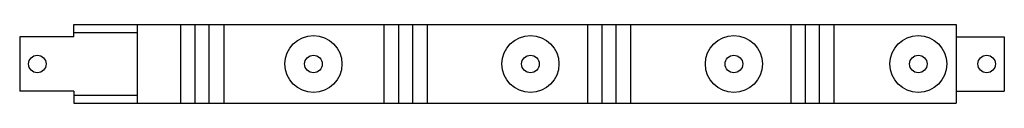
# Model space of a CAD drawing. Header units: millimetres. Extents: x 52 to 415, y 310 to 339.
import ezdxf

# ---------------------------------------------------------------- set-up
doc = ezdxf.new("R2010")
doc.units = ezdxf.units.MM
doc.header["$LTSCALE"] = 42.302047
doc.layers.get('0').update_dxf_attribs({"linetype": 'CONTINUOUS'})

msp = doc.modelspace()

# ---------------------------------------------------------------- linework, layer by layer
at = {"color": 7}
for p, q in [((71.9, 334.48), (71.9, 338.98)), ((71.9, 338.98), (397.2, 338.98)), ((95.2, 338.98), (95.2, 309.98)), ((111.2, 338.98), (111.2, 309.98)), ((116.5, 338.98), (116.5, 309.98)), ((121.8, 309.98), (121.8, 338.98)), ((127.1, 338.98), (127.1, 309.98)), ((186.2, 338.98), (186.2, 309.98)), ((191.5, 338.98), (191.5, 309.98)), ((196.8, 309.98), (196.8, 338.98)), ((202.1, 338.98), (202.1, 309.98)), ((261.2, 338.98), (261.2, 309.98)), ((266.5, 338.98), (266.5, 309.98)), ((271.8, 309.98), (271.8, 338.98)), ((277.1, 338.98), (277.1, 309.98)), ((336.2, 338.98), (336.2, 309.98)), ((341.5, 338.98), (341.5, 309.98)), ((346.8, 309.98), (346.8, 338.98)), ((352.1, 338.98), (352.1, 309.98)), ((397.2, 338.98), (397.2, 309.98)), ((51.9, 334.48), (51.9, 314.48)), ((71.9, 334.48), (51.9, 334.48)), ((95.2, 335.98), (71.9, 335.98)), ((397.2, 334.48), (414.9, 334.48)), ((414.9, 334.48), (414.9, 314.48)), ((71.9, 314.48), (51.9, 314.48)), ((71.9, 314.48), (71.9, 309.98)), ((71.9, 312.98), (95.2, 312.98)), ((397.2, 314.48), (414.9, 314.48)), ((71.9, 309.98), (397.2, 309.98))]:
    msp.add_line(p, q, dxfattribs=at)
for centre, radius in [((160.2, 324.48), 10.5), ((240.2, 324.48), 10.5), ((315.2, 324.48), 10.5), ((383.2, 324.48), 10.5), ((58.4, 324.48), 3.25), ((160.2, 324.48), 3.25), ((240.2, 324.48), 3.25), ((315.2, 324.48), 3.25), ((383.2, 324.48), 3.25), ((408.4, 324.48), 3.25)]:
    msp.add_circle(centre, radius, dxfattribs=at)

doc.saveas('drawing.dxf')
